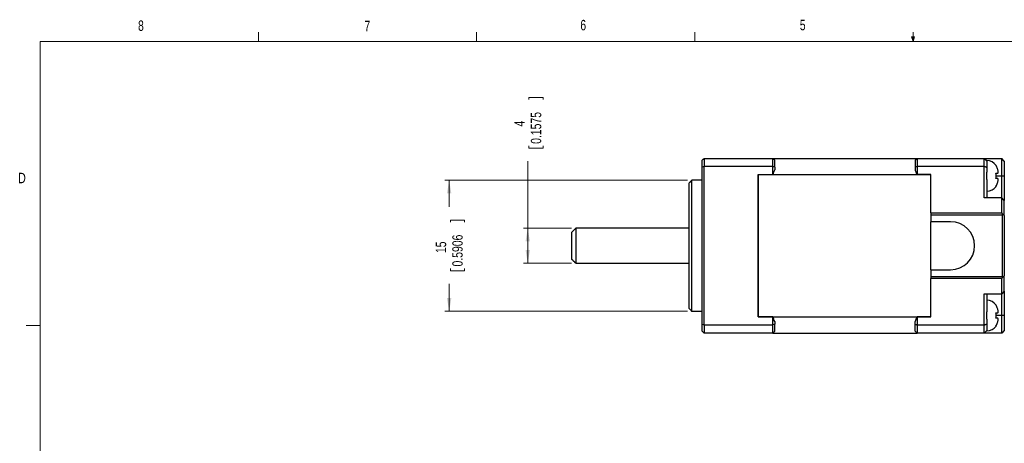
# Model space of a CAD drawing. Header units: millimetres. Extents: x 11 to 421, y 5 to 275.
# Tile 5 of 6: x 11 to 237, y 178 to 275. Entities that reach past the tile are written whole.
import ezdxf

# ---------------------------------------------------------------- set-up
doc = ezdxf.new("R2010")
doc.units = ezdxf.units.MM
doc.styles.add('SLDTEXTSTYLE0', font='TXT', dxfattribs={"width": 0.75})
doc.dimstyles.new('SLDDIMSTYLE1', dxfattribs={"dimtxt": 2.38125, "dimasz": 3, "dimexe": 0, "dimexo": 0.0625, "dimgap": 0.595313, "dimtad": 0, "dimlfac": 0.5, "dimrnd": 1e-09, "dimzin": 12, "dimdsep": 46, "dimtxsty": 'SLDTEXTSTYLE0', "dimsah": 1, "dimcen": 0.09, "dimadec": 0, "dimazin": 0, "dimtfac": 1, "dimtofl": 0, "dimtmove": 0, "dimatfit": 3, "dimfxl": 1, "dimtolj": 1, "dimtzin": 12, "dimarcsym": 0})

# ---------------------------------------------------------------- blocks, each defined once
blk = doc.blocks.new('*D10')
at = {"color": 7, "linetype": 'Continuous', "lineweight": 0}
for p, q in [((164.22, 238.52), (108.62, 238.52)), ((109.62, 238.52), (109.62, 232.43)), ((109.9, 229.39), (113.12, 229.39)), ((109.9, 229.39), (109.9, 228.91)), ((113.12, 229.39), (113.12, 228.91)), ((109.9, 217.79), (109.9, 218.27)), ((109.9, 217.79), (113.12, 217.79)), ((113.12, 217.79), (113.12, 218.27)), ((109.62, 208.52), (109.62, 214.76)), ((164.22, 208.52), (108.62, 208.52))]:
    blk.add_line(p, q, dxfattribs=at)
for points in [[(109.62, 238.52), (109.12, 235.52), (110.12, 235.52)], [(109.62, 208.52), (110.12, 211.52), (109.12, 211.52)]]:
    blk.add_solid(points, dxfattribs=at)
at = {"color": 7, "linetype": 'Continuous', "lineweight": 0, "char_height": 2.381, "attachment_point": 1, "rotation": 90, "style": 'SLDTEXTSTYLE0'}
for s, insert in [('0.5906', (110.33, 218.76)), ('15', (106.55, 221.83))]:
    blk.add_mtext(s, dxfattribs=dict(at, insert=insert))
blk = doc.blocks.new('*D11')
at = {"color": 7, "linetype": 'Continuous', "lineweight": 0}
for p, q in [((127.9, 257.49), (131.12, 257.49)), ((127.9, 257.49), (127.9, 257.01)), ((131.12, 257.49), (131.12, 257.01)), ((127.9, 245.89), (127.9, 246.37)), ((131.12, 245.89), (131.12, 246.37)), ((127.9, 245.89), (131.12, 245.89)), ((127.62, 227.52), (127.62, 242.86)), ((137.62, 227.52), (126.62, 227.52)), ((127.62, 219.52), (127.62, 227.52)), ((137.62, 219.52), (126.62, 219.52))]:
    blk.add_line(p, q, dxfattribs=at)
for points in [[(127.62, 227.52), (127.12, 224.52), (128.12, 224.52)], [(127.62, 219.52), (128.12, 222.52), (127.12, 222.52)]]:
    blk.add_solid(points, dxfattribs=at)
at = {"color": 7, "linetype": 'Continuous', "lineweight": 0, "attachment_point": 1, "rotation": 90, "style": 'SLDTEXTSTYLE0'}
for s, insert, char_height in [('0.1575', (128.33, 246.85), 2.381), ('4', (124.55, 250.81), 2.38)]:
    blk.add_mtext(s, dxfattribs=dict(at, insert=insert, char_height=char_height))

msp = doc.modelspace()

# ---------------------------------------------------------------- linework, layer by layer
at = {"color": 7, "linetype": 'Continuous', "lineweight": 0}
for p, q in [((65.907, 270.309), (65.907, 272.463)), ((115.913, 270.309), (115.913, 272.463)), ((165.919, 270.309), (165.919, 272.463)), ((215.925, 270.309), (215.589, 271.374)), ((216.244, 271.374), (215.589, 271.374)), ((215.747, 271.374), (215.925, 270.309)), ((215.925, 270.309), (215.925, 272.463)), ((215.925, 270.309), (216.244, 271.374)), ((216.05, 271.374), (215.925, 270.309)), ((15.907, 270.309), (415.957, 270.309)), ((15.907, 270.309), (15.907, 9.959)), ((15.907, 205.221), (12.732, 205.221))]:
    msp.add_line(p, q, dxfattribs=at)
at = {"color": 7, "linetype": 'Continuous', "lineweight": 30}
for p, q in [((167.616, 241.501), (167.616, 243.118)), ((167.616, 205.535), (167.616, 241.501)), ((168.016, 243.518), (168.016, 241.656)), ((168.016, 243.518), (183.816, 243.518)), ((183.816, 241.656), (168.016, 241.656)), ((168.016, 205.38), (168.016, 241.656)), ((183.816, 241.656), (183.816, 243.518)), ((183.816, 243.518), (216.816, 243.518)), ((183.816, 239.816), (183.816, 241.656)), ((184.216, 241.501), (184.216, 243.118)), ((184.216, 241.501), (184.216, 240.904)), ((216.416, 243.118), (216.416, 241.501)), ((216.416, 241.501), (216.416, 240.904)), ((216.816, 243.518), (216.816, 241.656)), ((216.816, 243.518), (232.216, 243.518)), ((216.816, 241.656), (216.816, 239.816)), ((232.216, 241.656), (216.816, 241.656)), ((232.216, 241.656), (232.216, 243.518)), ((232.216, 243.518), (236.216, 243.518)), ((232.216, 234.518), (232.216, 241.656)), ((232.816, 242.918), (232.816, 243.018)), ((232.816, 242.918), (232.816, 241.423)), ((232.816, 241.423), (232.816, 240.349)), ((236.216, 239.518), (236.216, 243.518)), ((236.816, 242.918), (236.216, 243.518)), ((236.816, 242.918), (236.816, 239.518)), ((180.416, 239.816), (180.416, 207.22)), ((180.416, 239.816), (183.816, 239.816)), ((180.416, 239.816), (220.016, 239.816)), ((180.416, 207.22), (180.416, 239.816)), ((220.016, 239.816), (216.816, 239.816)), ((220.016, 231.018), (220.016, 239.816)), ((220.016, 231.018), (220.016, 239.816)), ((232.816, 238.687), (232.816, 240.349)), ((234.939, 239.518), (236.216, 239.518)), ((236.216, 239.518), (236.816, 239.518)), ((236.216, 234.518), (236.216, 239.518)), ((236.816, 239.518), (236.816, 233.918)), ((164.616, 223.518), (164.616, 237.918)), ((165.216, 208.518), (165.216, 238.518)), ((232.816, 238.687), (232.816, 234.518)), ((236.216, 234.518), (232.216, 234.518)), ((236.216, 231.018), (236.216, 234.518)), ((236.816, 233.918), (236.216, 234.518)), ((236.816, 230.418), (236.816, 233.918)), ((220.016, 231.018), (236.216, 231.018)), ((220.016, 231.018), (220.016, 230.618)), ((220.016, 230.618), (236.416, 230.618)), ((220.016, 230.618), (220.016, 229.018)), ((236.516, 230.718), (236.216, 231.018)), ((236.416, 230.618), (236.516, 230.718)), ((236.416, 216.418), (236.416, 230.618)), ((236.516, 230.718), (236.816, 230.418)), ((236.816, 230.418), (236.816, 216.618)), ((224.516, 229.018), (220.016, 229.018)), ((220.016, 218.018), (220.016, 229.018)), ((220.016, 218.018), (220.016, 229.018)), ((137.616, 226.518), (137.616, 220.518)), ((138.616, 227.518), (138.616, 223.518)), ((138.616, 223.518), (138.616, 219.518)), ((164.616, 209.118), (164.616, 223.518)), ((220.016, 218.018), (224.516, 218.018)), ((220.016, 218.018), (220.016, 216.418)), ((236.516, 216.318), (236.816, 216.618)), ((236.816, 213.118), (236.816, 216.618)), ((236.416, 216.418), (220.016, 216.418)), ((220.016, 216.418), (220.016, 216.018)), ((236.216, 216.018), (220.016, 216.018)), ((220.016, 207.22), (220.016, 216.018)), ((220.016, 207.22), (220.016, 216.018)), ((236.216, 216.018), (236.516, 216.318)), ((236.216, 212.518), (236.216, 216.018)), ((236.416, 216.418), (236.516, 216.318)), ((232.216, 212.518), (236.216, 212.518)), ((232.216, 205.38), (232.216, 212.518)), ((232.816, 212.518), (232.816, 208.349)), ((236.816, 213.118), (236.216, 212.518)), ((236.216, 207.518), (236.216, 212.518)), ((236.816, 213.118), (236.816, 207.518)), ((232.816, 206.687), (232.816, 208.349)), ((167.616, 203.918), (167.616, 205.535)), ((168.016, 205.38), (183.816, 205.38)), ((168.016, 205.38), (168.016, 203.518)), ((183.816, 207.22), (180.416, 207.22)), ((180.416, 207.22), (220.016, 207.22)), ((183.816, 205.38), (183.816, 207.22)), ((183.816, 203.518), (183.816, 205.38)), ((184.216, 206.132), (184.216, 205.535)), ((184.216, 203.918), (184.216, 205.535)), ((216.416, 205.535), (216.416, 206.132)), ((216.416, 203.918), (216.416, 205.535)), ((216.816, 207.22), (216.816, 205.38)), ((220.016, 207.22), (216.816, 207.22)), ((216.816, 205.38), (232.216, 205.38)), ((216.816, 205.38), (216.816, 203.518)), ((232.216, 203.518), (232.216, 205.38)), ((232.816, 206.687), (232.816, 205.613)), ((232.816, 205.613), (232.816, 204.118)), ((236.216, 207.518), (234.939, 207.518)), ((236.816, 207.518), (236.216, 207.518)), ((236.216, 203.518), (236.216, 207.518)), ((236.816, 207.518), (236.816, 204.118)), ((183.816, 203.518), (168.016, 203.518)), ((183.816, 203.518), (216.816, 203.518)), ((232.216, 203.518), (216.816, 203.518)), ((236.216, 203.518), (232.216, 203.518)), ((232.816, 204.018), (232.816, 204.118)), ((236.816, 204.118), (236.216, 203.518))]:
    msp.add_line(p, q, dxfattribs=at)
for centre, radius, start, end in [((232.816, 240.418), 2.6, 35.24003, 90), ((232.816, 238.618), 2.6, 270, 324.74703), ((224.516, 223.518), 5.5, 270, 90), ((232.816, 208.418), 2.6, 35.24003, 90), ((232.816, 206.618), 2.6, 270, 324.74703)]:
    msp.add_arc(centre, radius, start, end, dxfattribs=at)
for points, degree in [([(167.616, 243.118), (167.749, 243.251), (167.882, 243.385), (168.016, 243.518)], 3), ([(168.016, 241.656), (167.882, 241.605), (167.749, 241.553), (167.616, 241.501)], 3), ([(183.816, 243.518), (183.949, 243.385), (184.082, 243.251), (184.216, 243.118)], 3), ([(184.216, 241.501), (184.082, 241.553), (183.949, 241.605), (183.816, 241.656)], 3), ([(216.416, 243.118), (216.816, 243.518)], 1), ([(216.816, 241.656), (216.416, 241.501)], 1), ([(232.216, 243.518), (232.816, 242.918)], 1), ([(232.816, 241.423), (232.216, 241.656)], 1), ([(183.816, 239.816), (183.946, 240.182), (184.079, 240.544), (184.216, 240.904)], 3), ([(216.816, 239.816), (216.416, 240.904)], 1), ([(234.885, 238.918), (234.912, 239.118), (234.967, 239.518), (234.912, 239.918), (234.885, 240.118)], 3), ([(165.216, 238.518), (164.616, 237.918)], 1), ([(167.616, 238.518), (165.216, 238.518)], 1), ([(234.938, 237.118), (234.885, 237.118)], 1), ([(138.616, 227.518), (137.616, 226.518)], 1), ([(164.616, 227.518), (138.616, 227.518)], 1), ([(137.616, 220.518), (138.616, 219.518)], 1), ([(138.616, 219.518), (164.616, 219.518)], 1), ([(164.616, 209.118), (165.216, 208.518)], 1), ([(165.216, 208.518), (167.616, 208.518)], 1), ([(234.885, 206.918), (234.912, 207.118), (234.967, 207.518), (234.912, 207.918), (234.885, 208.118)], 3), ([(167.616, 205.535), (167.749, 205.483), (167.882, 205.431), (168.016, 205.38)], 3), ([(184.216, 206.132), (184.079, 206.492), (183.946, 206.855), (183.816, 207.22)], 3), ([(184.216, 205.535), (184.082, 205.483), (183.949, 205.431), (183.816, 205.38)], 3), ([(216.416, 206.132), (216.816, 207.22)], 1), ([(216.416, 205.535), (216.816, 205.38)], 1), ([(232.216, 205.38), (232.816, 205.613)], 1), ([(167.616, 203.918), (167.749, 203.785), (167.882, 203.651), (168.016, 203.518)], 3), ([(184.216, 203.918), (184.082, 203.785), (183.949, 203.651), (183.816, 203.518)], 3), ([(216.816, 203.518), (216.416, 203.918)], 1), ([(232.816, 204.118), (232.216, 203.518)], 1), ([(234.938, 205.118), (234.885, 205.118)], 1)]:
    msp.add_open_spline(points, degree=degree, dxfattribs=at)
for points, knots in [([(234.885, 241.918), (234.921, 241.918), (234.957, 241.918), (234.939, 241.918), (234.938, 241.918)], [0, 0, 0, 0, 0.9813014, 1, 1, 1, 1]), ([(235.287, 241.118), (235.238, 241.258), (235.138, 241.542), (234.97, 241.791), (234.885, 241.918)], [0, 0, 0, 0, 0.4928664, 1, 1, 1, 1]), ([(234.885, 240.118), (234.968, 240.118), (235.136, 240.118), (235.236, 240.118), (235.287, 240.118)], [0, 0, 0, 0, 0.4927437, 1, 1, 1, 1]), ([(235.287, 240.118), (235.314, 240.127), (235.367, 240.146), (235.391, 240.298), (235.391, 240.529), (235.365, 240.818), (235.312, 241.021), (235.287, 241.118)], [0, 0, 0, 0, 0.20143166, 0.40291431, 0.60480044, 0.81014031, 1, 1, 1, 1]), ([(235.287, 238.918), (235.238, 238.918), (235.138, 238.918), (234.97, 238.918), (234.885, 238.918)], [0, 0, 0, 0, 0.4928664, 1, 1, 1, 1]), ([(234.885, 237.118), (234.968, 237.241), (235.136, 237.49), (235.236, 237.774), (235.287, 237.918)], [0, 0, 0, 0, 0.49274372, 1, 1, 1, 1]), ([(235.287, 237.918), (235.314, 238.022), (235.367, 238.229), (235.391, 238.519), (235.391, 238.747), (235.365, 238.893), (235.312, 238.91), (235.287, 238.918)], [0, 0, 0, 0, 0.2014317, 0.4029143, 0.6048004, 0.8101403, 1, 1, 1, 1]), ([(234.885, 209.918), (234.921, 209.918), (234.957, 209.918), (234.939, 209.918), (234.938, 209.918)], [0, 0, 0, 0, 0.9813014, 1, 1, 1, 1]), ([(235.287, 209.118), (235.238, 209.258), (235.138, 209.542), (234.97, 209.791), (234.885, 209.918)], [0, 0, 0, 0, 0.4928664, 1, 1, 1, 1]), ([(234.885, 208.118), (234.968, 208.118), (235.136, 208.118), (235.236, 208.118), (235.287, 208.118)], [0, 0, 0, 0, 0.4927437, 1, 1, 1, 1]), ([(235.287, 208.118), (235.314, 208.127), (235.367, 208.146), (235.391, 208.298), (235.391, 208.529), (235.365, 208.818), (235.312, 209.021), (235.287, 209.118)], [0, 0, 0, 0, 0.20143166, 0.40291431, 0.60480044, 0.81014031, 1, 1, 1, 1]), ([(235.287, 206.918), (235.238, 206.918), (235.138, 206.918), (234.97, 206.918), (234.885, 206.918)], [0, 0, 0, 0, 0.4928664, 1, 1, 1, 1]), ([(234.885, 205.118), (234.968, 205.241), (235.136, 205.49), (235.236, 205.774), (235.287, 205.918)], [0, 0, 0, 0, 0.49274372, 1, 1, 1, 1]), ([(235.287, 205.918), (235.314, 206.022), (235.367, 206.229), (235.391, 206.519), (235.391, 206.747), (235.365, 206.893), (235.312, 206.91), (235.287, 206.918)], [0, 0, 0, 0, 0.2014317, 0.4029143, 0.6048004, 0.8101403, 1, 1, 1, 1])]:
    msp.add_open_spline(points, degree=3, knots=knots, dxfattribs=at)

# ---------------------------------------------------------------- texts
at = {"color": 7, "linetype": 'Continuous', "lineweight": 0, "char_height": 2.381, "attachment_point": 1, "style": 'SLDTEXTSTYLE0'}
for s, insert in [('6', (139.667, 275.253)), ('5', (189.959, 275.267)), ('8', (38.331, 275.12)), ('7', (90.195, 275.048)), ('D', (10.887, 240.222))]:
    msp.add_mtext(s, dxfattribs=dict(at, insert=insert))

# ---------------------------------------------------------------- dimensions: what is measured, and where the dimension line sits
at = {"color": 7, "linetype": 'Continuous', "lineweight": 0}
for base, p1, p2, picture, middle in [((127.616, 227.518), (138.616, 219.518), (138.616, 227.518), '*D11', (127.616, 251.691)), ((109.616, 208.518), (165.216, 238.518), (165.216, 208.518), '*D10', (109.616, 223.592))]:
    dim = msp.add_linear_dim(base=base, p1=p1, p2=p2, angle=90, dimstyle='SLDDIMSTYLE1', dxfattribs=at)
    dim.commit()
    dim.dimension.update_dxf_attribs({"geometry": picture, "text_midpoint": middle, "dimtype": 160})

doc.saveas('drawing.dxf')
